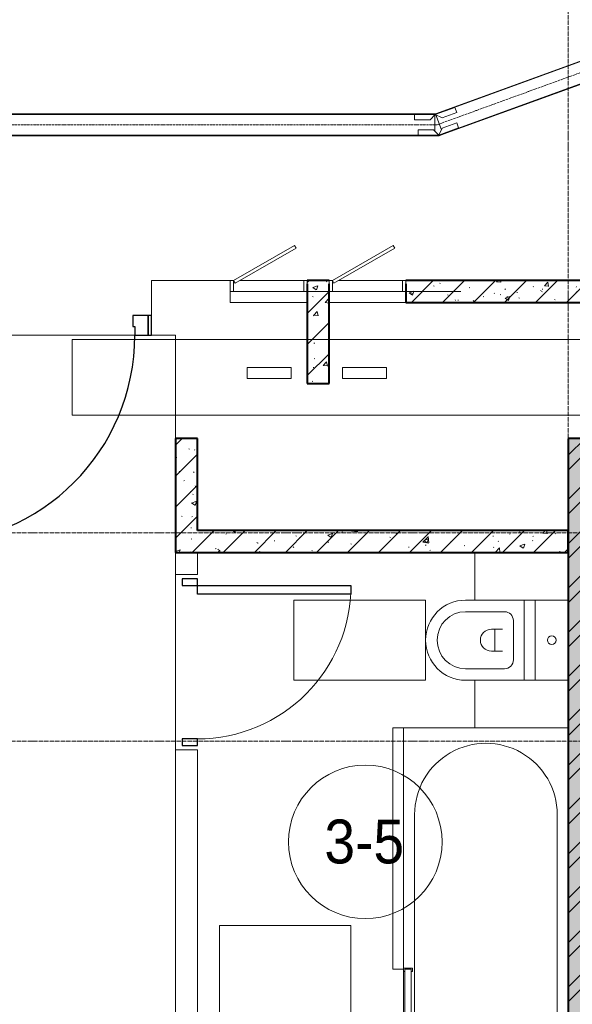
# Model space of a CAD drawing. Header units: millimetres. Extents: x 5617 to 106320, y 7718 to 217672.
# Tile 23 of 44: x 44287 to 46806, y 65500 to 69989. Entities that reach past the tile are written whole.
import ezdxf

# ---------------------------------------------------------------- set-up
doc = ezdxf.new("R2010")
doc.units = ezdxf.units.MM
for name, pattern in [('ADSK_Линия сетки', [25, 20, -2.5, 0, -2.5]), ('Линия сетки', [25, 20, -2.5, 0, -2.5]), ('Осевая', [14, 10, -2, 0, -2])]:
    doc.linetypes.add(name, pattern=pattern)
for name, color, linetype, lineweight in [('Двери', 7, 'Continuous', 18), ('Кабельные лотки', 7, 'Continuous', 18), ('Каркас несущий', 7, 'Continuous', 18), ('Каркас_Импост', 7, 'Continuous', 30), ('Марки помещений', 7, 'Continuous', 20), ('Мебель', 7, 'Continuous', 18), ('Монтажный зазор', 7, 'Continuous', 30), ('Осевая линия', 7, 'Осевая', 18), ('Оси', 7, 'Continuous', 9), ('Панель', 7, 'Continuous', 30), ('Перекрытия', 7, 'Continuous', 18), ('Сантехнические приборы', 7, 'Continuous', 18), ('Соединительные детали кабельных лотков', 7, 'Continuous', 18), ('Стены', 7, 'Continuous', 18), ('Стены разрез', 7, 'Continuous', 40), ('Уклон', 7, 'Continuous', 18)]:
    doc.layers.add(name, color=color, linetype=linetype, lineweight=lineweight)
doc.layers.add('Линии', color=7, linetype='Continuous', lineweight=9, true_color=0x00a600)
doc.styles.add('Arial_4', font='arial.ttf', dxfattribs={"width": 0.9, "height": 200})
pattern_1 = [(50, (0, 0), (218.62117, -19.1268), [22.86, -251.46]), (355, (0, 0), (-42.2919, 229.2684), [18.288, -201.168]), (100.451, (18.22, -1.6), (176.3311, 210.13963), [19.428, -213.708]), (46.184, (0, 60.96), (325.29495, -50.4516), [34.29, -377.19]), (96.636, (27.1, 56.76), (284.883, 296.9127), [29.142, -320.562]), (351.184, (0, 60.96), (284.8858, 296.9107), [27.432, -301.752]), (21, (30.48, 45.72), (181.93753, -122.7183), [22.86, -251.46]), (326, (30.48, 45.72), (74.1622, 221.0262), [18.288, -201.168]), (71.451, (45.64, 35.5), (256.10035, 98.30526), [19.428, -213.708]), (37.5, (0, 0), (3.70639, 101.465895), [3.353, -195.377, 3.353, -200.863, -201.93]), (37.5, (0, 0), (3.70639, 101.465895), [-402.946, 3.353, -198.577]), (7.5, (0, 0), (80.18358, 120.21653), [3.353, -113.081, 3.353, -190.805, -76.962]), (7.5, (0, 0), (80.18358, 120.21653), [-310.591, 3.353, -73.609]), (327.5, (-67.97, 0), (162.70865, -6.87497), [3.353, -72.847, 3.353, -234.391, -315.468]), (327.5, (-67.97, 0), (162.70865, -6.87497), [-313.944, 3.353, -312.115]), (317.5, (-98.45, 0), (177.75468, 30.51183), [3.353, -95.707, 3.353, -154.534, -224.028]), (317.5, (-98.45, 0), (177.75468, 30.51183), [-256.946, 3.353, -220.675])]
pattern_2 = [(45, (0, 0), (-70.71068, 70.71068), [])]

# ---------------------------------------------------------------- blocks, each defined once
blk = doc.blocks.new('MR_Зона обслуживания - MR_Зона обслуживания-2560100-МКСС_K1_L21_67_500_')
at = {"layer": 'Мебель', "color": 254, "lineweight": 9, "true_color": 0xcccccc}
for p, q in [((550, 0), (-550, 0)), ((-550, 0), (-550, -50)), ((550, -50), (550, 0)), ((-550, -50), (550, -50))]:
    blk.add_line(p, q, dxfattribs=at)
blk = doc.blocks.new('MR_Зона обслуживания - MR_Зона обслуживания-2560074-МКСС_K1_L21_67_500_')
at = {"layer": 'Мебель', "color": 254, "lineweight": 9, "true_color": 0xcccccc}
for p, q in [((300, 450), (-300, 450)), ((-300, 450), (-300, 0)), ((300, 0), (300, 450)), ((-300, 0), (300, 0))]:
    blk.add_line(p, q, dxfattribs=at)
blk = doc.blocks.new('MR_Зона обслуживания - MR_Зона обслуживания-2560062-МКСС_K1_L21_67_500_')
at = {"layer": 'Мебель', "color": 254, "lineweight": 9, "true_color": 0xcccccc}
for p, q in [((182.5, 0), (-182.5, 0)), ((-182.5, 0), (-182.5, -600)), ((182.5, -600), (182.5, 0)), ((-182.5, -600), (182.5, -600))]:
    blk.add_line(p, q, dxfattribs=at)
blk = doc.blocks.new('MR_Зона обслуживания - MR_Зона обслуживания-2560065-МКСС_K1_L21_67_500_')
at = {"layer": 'Мебель', "color": 254, "lineweight": 9, "true_color": 0xcccccc}
for p, q in [((-108.75, 0), (-108.75, -425)), ((108.75, -425), (108.75, 0)), ((-108.75, -425), (108.75, -425))]:
    blk.add_line(p, q, dxfattribs=at)
blk = doc.blocks.new('MR_Зона обслуживания - MR_Зона обслуживания-V1-МКСС_K1_L21_67_500_')
at = {"layer": 'Мебель', "color": 254, "lineweight": 9, "true_color": 0xcccccc}
for p, q in [((108.75, -425), (108.75, 0)), ((-108.75, -425), (108.75, -425))]:
    blk.add_line(p, q, dxfattribs=at)
blk = doc.blocks.new('A_DOR_Door - Вн_3_Одинарная_800x2100-2958461-МКСС_K1_L21_67_500_')
at = {"layer": 'Двери', "color": 254, "lineweight": 30, "true_color": 0xcccccc}
for p, q in [((-350, 50), (-350, 750)), ((-350, 750), (-310, 750)), ((-350, 50), (-350, 750)), ((-310, 750), (-310, 50)), ((-380, 50), (-380, -20)), ((-350, 50), (-380, 50)), ((-310, 50), (-350, 50)), ((-350, -20), (-350, 50)), ((380, 50), (350, 50)), ((350, 50), (350, -20)), ((380, -20), (380, 50)), ((-380, -20), (-350, -20)), ((350, -20), (380, -20))]:
    blk.add_line(p, q, dxfattribs=at)
at = {"layer": 'Двери', "color": 254, "lineweight": 9, "true_color": 0xe5e5e5}
blk.add_arc((-350, 50), 700, 360, 90, dxfattribs=at)
blk = doc.blocks.new('101_Дверь_Однопольная - _НЧ_Мет_900х2100_Квартира_Л-3607118-МКСС_K1_L21_67_500_')
at = {"layer": 'Каркас_Импост', "color": 254, "true_color": 0xcccccc}
for p, q in [((-475, 125), (-535, 125)), ((-535, 125), (-535, 35)), ((-475, 85), (-475, 125)), ((535, 125), (475, 125)), ((475, 125), (475, 85)), ((535, 35), (535, 125)), ((-465, 85), (-475, 85)), ((-465, 35), (-465, 85)), ((475, 85), (465, 85)), ((465, 85), (465, 35)), ((-535, 35), (-465, 35)), ((465, 35), (535, 35))]:
    blk.add_line(p, q, dxfattribs=at)
at = {"layer": 'Монтажный зазор', "color": 254, "true_color": 0xcccccc}
for p, q in [((-535, 125), (-550, 125)), ((-550, 125), (-550, 35)), ((-535, 35), (-535, 125)), ((550, 125), (535, 125)), ((535, 125), (535, 35)), ((550, 35), (550, 125)), ((-550, 35), (-535, 35)), ((535, 35), (550, 35))]:
    blk.add_line(p, q, dxfattribs=at)
at = {"layer": 'Панель', "color": 254, "true_color": 0xcccccc}
for p, q in [((475, 1075), (435, 1075)), ((435, 1075), (435, 125)), ((475, 125), (475, 1075)), ((435, 125), (475, 125))]:
    blk.add_line(p, q, dxfattribs=at)
blk.add_arc((475, 125), 950, 90, 180, dxfattribs=at)
blk = doc.blocks.new('101_Лючок доступа_Однопольный - ЛД_П_350х2100-3928824-МКСС_K1_L21_67_500_')
at = {"layer": 'Двери', "color": 254, "true_color": 0xcccccc}
for p, q in [((117.1, 210), (-160, 50)), ((-152.5, 37), (124.6, 197)), ((124.6, 197), (117.1, 210)), ((-160, 50), (-175, 50)), ((-160, 50), (-152.5, 37)), ((160, 50), (-130, 50)), ((175, -50), (-175, -50))]:
    blk.add_line(p, q, dxfattribs=at)
at = {"layer": 'Каркас_Импост', "color": 254, "lineweight": 18, "true_color": 0xcccccc}
for p, q in [((-175, 50), (-160, 50)), ((-175, 50), (-175, -50)), ((-160, 50), (-160, 0)), ((175, 50), (160, 50)), ((175, 50), (160, 50)), ((160, 50), (160, 35)), ((160, 50), (160, 0)), ((175, 50), (175, -50)), ((175, 35), (175, 50)), ((-175, 0), (-160, 0)), ((160, 0), (175, 0))]:
    blk.add_line(p, q, dxfattribs=at)
blk = doc.blocks.new('101_Лючок доступа_Однопольный - ЛД_П_350х2100-3928820-МКСС_K1_L21_67_500_')
at = {"layer": 'Двери', "color": 254, "true_color": 0xcccccc}
for p, q in [((117.1, 210), (-160, 50)), ((-152.5, 37), (124.6, 197)), ((124.6, 197), (117.1, 210)), ((-160, 50), (-175, 50)), ((-160, 50), (-152.5, 37)), ((160, 50), (-130, 50)), ((175, -50), (-175, -50))]:
    blk.add_line(p, q, dxfattribs=at)
at = {"layer": 'Каркас_Импост', "color": 254, "lineweight": 18, "true_color": 0xcccccc}
for p, q in [((-175, 50), (-160, 50)), ((-175, 50), (-175, -50)), ((-160, 50), (-160, 0)), ((175, 50), (160, 50)), ((175, 50), (160, 50)), ((160, 50), (160, 35)), ((160, 50), (160, 0)), ((175, 50), (175, -50)), ((175, 35), (175, 50)), ((-175, 0), (-160, 0)), ((160, 0), (175, 0))]:
    blk.add_line(p, q, dxfattribs=at)
blk = doc.blocks.new('ПР - 350_100_Оп250-450-3959413-МКСС_K1_L21_67_500_')
at = {"layer": 'Каркас несущий', "color": 254, "true_color": 0xffcccc}
blk.add_line((-625, 0), (425, 0), dxfattribs=at)
blk.add_line((-625, 0), (425, 0), dxfattribs=at)
blk = doc.blocks.new('MR_Ванна - Санузел с ванной_1800x750-2498963-МКСС_K1_L21_67_500_')
at = {"layer": 'Сантехнические приборы', "color": 253, "true_color": 0xaaaaaa}
for p, q in [((900, 0), (-900, 0)), ((-900, 0), (-900, -750)), ((900, -275.2), (900, 0)), ((-505, -50), (630, -50)), ((830, -250), (830, -278.8)), ((780, -276.9), (770.9, -276.9)), ((770.9, -276.9), (770.9, -323.9)), ((807.5, -276.9), (780, -276.9)), ((780, -276.9), (780, -323.9)), ((780, -323.9), (780, -276.9)), ((807.5, -323.9), (807.5, -276.9)), ((858, -278.8), (807.5, -278.8)), ((807.5, -278.8), (807.5, -321.6)), ((826.3, -291.7), (826.3, -363.7)), ((858, -291.7), (858, -278.8)), ((858, -363.7), (858, -291.7)), ((866, -291.7), (858, -291.7)), ((858, -291.7), (858, -318.6)), ((880, -289), (866, -289)), ((866, -289), (866, -321)), ((866, -318.6), (866, -291.7)), ((900, -275.2), (880, -275.2)), ((880, -275.2), (880, -335)), ((880, -321), (880, -289)), ((900, -335), (900, -275.2)), ((770.9, -323.9), (780, -323.9)), ((780, -323.9), (807.5, -323.9)), ((807.5, -321.6), (826.3, -321.6)), ((858, -318.6), (866, -318.6)), ((866, -321), (880, -321)), ((880, -335), (900, -335)), ((900, -425), (900, -335)), ((880, -363.7), (524.9, -363.7)), ((524.9, -386.3), (880, -386.3)), ((826.3, -386.3), (826.3, -453.7)), ((858, -504.1), (858, -386.3)), ((880, -386.3), (880, -363.7)), ((858, -441.4), (858, -468.3)), ((866, -441.4), (858, -441.4)), ((866, -439), (866, -471)), ((880, -439), (866, -439)), ((866, -468.3), (866, -441.4)), ((880, -425), (880, -484.8)), ((900, -425), (880, -425)), ((880, -471), (880, -439)), ((900, -484.8), (900, -425)), ((826.3, -480.7), (826.3, -504.1)), ((858, -468.3), (866, -468.3)), ((866, -471), (880, -471)), ((880, -484.8), (900, -484.8)), ((900, -710), (900, -484.8)), ((826.3, -504.1), (858, -504.1)), ((630, -700), (-505, -700)), ((195, -710), (195, -750.1)), ((210, -710), (195, -710)), ((200, -745.1), (200, -715)), ((200, -715), (210, -715)), ((895, -715), (200, -715)), ((200, -715), (200, -745.1)), ((210, -715), (210, -710)), ((900, -710), (835, -710)), ((835, -710), (835, -715)), ((835, -715), (895, -715)), ((895, -715), (895, -745.1)), ((895, -745.1), (895, -715)), ((900, -750), (900, -710)), ((-900, -750), (195.1, -750)), ((195, -750.1), (210, -750.1)), ((210, -745.1), (200, -745.1)), ((200, -745.1), (895, -745.1)), ((210, -750.1), (210, -745.1)), ((210, -750), (885, -750)), ((895, -745.1), (885, -745.1)), ((885, -745.1), (885, -750)), ((885, -750), (900, -750))]:
    blk.add_line(p, q, dxfattribs=at)
for centre, radius, start, end in [((-505, -375), 325, 90, 270), ((630, -250), 200, 360, 90), ((508.5, -375), 110, 5.916, 354.084), ((508.5, -375), 20, 90, 270), ((508.5, -375), 20, 270, 90), ((508.5, -375), 20, 325.4667, 34.5333), ((843.9, -375), 15.5, 47.0093, 132.9907), ((843.9, -375), 15.5, 227.0093, 312.9907), ((832.8, -467.2), 15, 90, 270), ((832.8, -467.2), 15, 244.0483, 115.9517), ((832.8, -467.2), 15, 270, 90), ((630, -500), 200, 270, 358.8143)]:
    blk.add_arc(centre, radius, start, end, dxfattribs=at)
blk = doc.blocks.new('MR_Унитаз напольный - Санузел с ванной-2499601-МКСС_K1_L21_67_500_')
at = {"layer": 'Сантехнические приборы', "color": 253, "true_color": 0xaaaaaa}
for p, q in [((-182.5, 200), (-182.5, 50)), ((182.5, 200), (-182.5, 200)), ((182.5, 50), (182.5, 200)), ((-182.5, 50), (182.5, 50)), ((182.5, 50), (-182.5, 50)), ((-182.5, 50), (-182.5, 0)), ((182.5, 0), (182.5, 50)), ((-182.5, 0), (182.5, 0)), ((182.5, 0), (-182.5, 0)), ((-182.5, 0), (-182.5, -267.5)), ((182.5, -267.5), (182.5, 0)), ((-90, -50), (90, -50)), ((-130, -267.5), (-130, -90)), ((-50, -150), (-50, -100)), ((50, -100), (50, -150)), ((130, -90), (130, -267.5)), ((-50, -135), (50, -135))]:
    blk.add_line(p, q, dxfattribs=at)
for centre, radius, start, end in [((0, 125), 20, 0, 180), ((0, 125), 20, 180, 0), ((-90, -90), 40, 90, 180), ((90, -90), 40, 360, 90), ((0, -150), 50, 180, 0), ((0, -267.5), 182.5, 180, 360), ((0, -267.5), 130, 180, 0)]:
    blk.add_arc(centre, radius, start, end, dxfattribs=at)
blk = doc.blocks.new('135_SLK_K1_AR_rvt-1-МКСС_K1_L21_67_500_')
at = {"layer": 'Стены разрез', "lineweight": 9, "true_color": 0xcccccc}
h = blk.add_hatch(dxfattribs=at)
h.set_pattern_fill('FP_1', color=254, style=0, pattern_type=2)
h.set_pattern_definition(pattern_1)
h.paths.add_polyline_path([(33650, 68700), (33650, 68800), (31610, 68800), (31610, 68700), (33150.5, 68700)])
h.paths.add_polyline_path([(31260, 68700), (31260, 68800), (31160, 68800), (31160, 68700), (31175, 68700)])
h = blk.add_hatch(dxfattribs=at)
h.set_pattern_fill('FP_3', color=254, style=0, pattern_type=2)
h.set_pattern_definition(pattern_2)
h.paths.add_polyline_path([(33650, 68700), (33650, 68800), (31610, 68800), (31610, 68700), (33150.5, 68700)])
h.paths.add_polyline_path([(31260, 68700), (31260, 68800), (31160, 68800), (31160, 68700), (31175, 68700)])
h = blk.add_hatch(dxfattribs=at)
h.set_pattern_fill('FP_1', color=254, style=0, pattern_type=2)
h.set_pattern_definition(pattern_1)
h.paths.add_polyline_path([(31260, 68330), (31260, 68700), (31160, 68700), (31160, 68330)])
h = blk.add_hatch(dxfattribs=at)
h.set_pattern_fill('FP_3', color=254, style=0, pattern_type=2)
h.set_pattern_definition(pattern_2)
h.paths.add_polyline_path([(31260, 68330), (31260, 68700), (31160, 68700), (31160, 68330)])
h = blk.add_hatch(dxfattribs=at)
h.set_pattern_fill('FP_1', color=254, style=0, pattern_type=2)
h.set_pattern_definition(pattern_1)
h.paths.add_polyline_path([(30660, 67660), (30660, 68080), (30560, 68080), (30560, 67660)])
h = blk.add_hatch(dxfattribs=at)
h.set_pattern_fill('FP_3', color=254, style=0, pattern_type=2)
h.set_pattern_definition(pattern_2)
h.paths.add_polyline_path([(30660, 67660), (30660, 68080), (30560, 68080), (30560, 67660)])
h = blk.add_hatch(dxfattribs=at)
h.set_pattern_fill('FP_1', color=254, style=0, pattern_type=2)
h.set_pattern_definition(pattern_1)
h.paths.add_polyline_path([(32463.2, 60500), (32550, 60500), (32550, 68080), (32350, 68080), (32350, 60500)])
h = blk.add_hatch(dxfattribs=at)
h.set_pattern_fill('FP_2', color=254, style=0, pattern_type=2)
h.set_pattern_definition([(45, (0, 0), (-101.02788, 101.02788), []), (45, (67.35, 0), (-101.02788, 101.02788), [])])
h.paths.add_polyline_path([(32463.2, 60500), (32550, 60500), (32550, 68080), (32350, 68080), (32350, 60500)])
h = blk.add_hatch(dxfattribs=at)
h.set_pattern_fill('FP_1', color=254, style=0, pattern_type=2)
h.set_pattern_definition(pattern_1)
h.paths.add_polyline_path([(31775.8, 67560), (32350, 67560), (32350, 67660), (30560, 67660), (30560, 67560), (31088.5, 67560)])
h = blk.add_hatch(dxfattribs=at)
h.set_pattern_fill('FP_3', color=254, style=0, pattern_type=2)
h.set_pattern_definition(pattern_2)
h.paths.add_polyline_path([(31775.8, 67560), (32350, 67560), (32350, 67660), (30560, 67660), (30560, 67560), (31088.5, 67560)])
at = {"layer": 'Перекрытия', "color": 254, "true_color": 0xcccccc}
for p, q in [((30450, 68640), (30450, 68800)), ((30450, 68800), (30810, 68800)), ((30375, 68550), (29465, 68550)), ((29465, 68550), (30375, 68550)), ((30560, 68550), (30450, 68550)), ((30560, 68080), (30560, 68550)), ((30560, 67460), (30560, 66660)), ((30560, 66660), (30560, 67460))]:
    blk.add_line(p, q, dxfattribs=at)
at = {"layer": 'Стены', "color": 254, "true_color": 0xcccccc}
for p, q in [((30810, 68700), (30810, 68785)), ((31160, 68700), (30810, 68700)), ((31610, 68700), (31260, 68700)), ((30560, 67460), (30560, 67560)), ((30660, 67560), (30660, 67460)), ((30560, 67460), (30660, 67460)), ((30560, 64960), (30560, 66660)), ((30660, 66660), (30560, 66660)), ((30660, 66660), (30660, 64960))]:
    blk.add_line(p, q, dxfattribs=at)
at = {"layer": 'Стены разрез', "color": 254, "true_color": 0xcccccc}
for p, q in [((31260, 68800), (31160, 68800)), ((31160, 68785), (31160, 68700)), ((31260, 68700), (31260, 68785)), ((33650, 68800), (31610, 68800)), ((31610, 68785), (31610, 68700)), ((31160, 68700), (31160, 68330)), ((31260, 68330), (31260, 68700)), ((31610, 68700), (32510, 68700)), ((31160, 68330), (31260, 68330)), ((30660, 68080), (30560, 68080)), ((30560, 68080), (30560, 67660)), ((30660, 67660), (30660, 68080)), ((32350, 68080), (32350, 60500)), ((32550, 68080), (32350, 68080)), ((30560, 67660), (30560, 67560)), ((32350, 67660), (30660, 67660)), ((32350, 67560), (32350, 67660)), ((30560, 67560), (32350, 67560))]:
    blk.add_line(p, q, dxfattribs=at)
at = {"layer": 'Двери', "color": 254, "lineweight": 18, "true_color": 0xcccccc}
for name, p in [('101_Лючок доступа_Однопольный - ЛД_П_350х2100-3928820-МКСС_K1_L21_67_500_', (30985, 68750)), ('101_Лючок доступа_Однопольный - ЛД_П_350х2100-3928824-МКСС_K1_L21_67_500_', (31435, 68750))]:
    blk.add_blockref(name, p, dxfattribs=at)
for name, p, rotation in [('101_Дверь_Однопольная - _НЧ_Мет_900х2100_Квартира_Л-3607118-МКСС_K1_L21_67_500_', (29900, 68675), 180), ('A_DOR_Door - Вн_3_Одинарная_800x2100-2958461-МКСС_K1_L21_67_500_', (30610, 67060), 270)]:
    blk.add_blockref(name, p, dxfattribs=dict(at, rotation=rotation))
at = {"layer": 'Каркас несущий', "color": 254, "lineweight": 18, "true_color": 0xcccccc}
blk.add_blockref('ПР - 350_100_Оп250-450-3959413-МКСС_K1_L21_67_500_', (31435, 68750), dxfattribs=at)
at = {"layer": 'Мебель', "color": 254, "lineweight": 18, "true_color": 0xcccccc}
for name, p, rotation in [('MR_Зона обслуживания - MR_Зона обслуживания-V1-МКСС_K1_L21_67_500_', (32350, 67451.2), 269.9999999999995), ('MR_Зона обслуживания - MR_Зона обслуживания-2560062-МКСС_K1_L21_67_500_', (31700, 67160), 269.9999999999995), ('MR_Зона обслуживания - MR_Зона обслуживания-2560065-МКСС_K1_L21_67_500_', (32350, 66868.7), 269.9999999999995), ('MR_Зона обслуживания - MR_Зона обслуживания-2560100-МКСС_K1_L21_67_500_', (31600, 66210), 269.9999999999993)]:
    blk.add_blockref(name, p, dxfattribs=dict(at, rotation=rotation))
blk.add_blockref('MR_Зона обслуживания - MR_Зона обслуживания-2560074-МКСС_K1_L21_67_500_', (31060, 65410), dxfattribs=at)
at = {"layer": 'Сантехнические приборы', "color": 253, "lineweight": 18, "true_color": 0xaaaaaa}
for name, p, rotation in [('MR_Унитаз напольный - Санузел с ванной-2499601-МКСС_K1_L21_67_500_', (32150, 67160), 269.9999999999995), ('MR_Ванна - Санузел с ванной_1800x750-2498963-МКСС_K1_L21_67_500_', (32350, 65860), 269.9999999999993)]:
    blk.add_blockref(name, p, dxfattribs=dict(at, rotation=rotation))
blk = doc.blocks.new('OSTEC_CLH - ЛН_ ЛП - СЛУМИ - Угол горизонтальный - ZS - Цинкование по методу Сендзимира-1555173-МКСС_K1_L21_67_500_')
at = {"layer": 'Осевая линия'}
for p, q in [((9.9, 3.6), (0, 0)), ((-10.5, 0), (0, 0)), ((-9.5, 0), (-10.5, 0))]:
    blk.add_line(p, q, dxfattribs=at)
at = {"layer": 'Соединительные детали кабельных лотков', "color": 96, "true_color": 0x008000}
for p, q in [((-10.5, 47.5), (-10.5, 50)), ((-10.5, 50), (-8.8, 50)), ((-8.8, 50), (-10.5, 50)), ((-8.4, 47.5), (-10.5, 47.5)), ((-8.8, 50), (-7.2, 50.6)), ((-7.2, 50.6), (-8.8, 50)), ((-8.4, 47.5), (-6.3, 48.2)), ((-6.3, 48.2), (-7.2, 50.6)), ((19.4, -22.6), (-5.2, 45.2)), ((-10.5, -27.8), (-10.5, 44.2)), ((26.1, -41), (8.4, -47.5)), ((8.8, -50), (27, -43.4)), ((27, -43.4), (26.1, -41)), ((-10.5, -50), (-10.5, -47.5)), ((8.4, -47.5), (-10.5, -47.5)), ((8.8, -50), (-10.5, -50))]:
    blk.add_line(p, q, dxfattribs=at)
blk = doc.blocks.new('OSTEC_U - ЛН_ ЛП - СЛУМИ - OSTEC_U - ЛН_ ЛП - СЛУМИ-1555164-МКСС_K1_L21_67_500_')
at = {"layer": 'Соединительные детали кабельных лотков', "color": 96, "true_color": 0x008000}
for p, q in [((81.1, 55), (14.3, 30.8)), ((81.1, 55), (89.3, 32.5)), ((-24, 24), (-95, 24)), ((-95, 0), (-95, 24)), ((0, 0), (-95, 0)), ((-95, 0), (-95, -0.9)), ((0, 0), (-24, 24)), ((89.3, 32.5), (0, 0)), ((14.3, 30.8), (0, 0)), ((0.9, -0.2), (0, 0)), ((89.6, 31.6), (89.3, 32.5)), ((0, 0), (-0.8, -0.5))]:
    blk.add_line(p, q, dxfattribs=at)
for start, end in [(210.7432, 250.3716), (309.6284, 349.2568)]:
    blk.add_arc((0, 0), 0.9, start, end, dxfattribs=at)
blk = doc.blocks.new('OSTEC_U - ЛН_ ЛП - СЛУМИ - OSTEC_U - ЛН_ ЛП - СЛУМИ-1555168-МКСС_K1_L21_67_500_')
at = {"layer": 'Соединительные детали кабельных лотков', "color": 96, "true_color": 0x008000}
for p, q in [((-95, 0.9), (-95, 0)), ((-0.9, -0.1), (0, 0)), ((0, 0), (89.3, 32.5)), ((0, 0), (0.9, 0.2)), ((0, 0), (30.8, -14.3)), ((30.8, -14.3), (97.5, 9.9)), ((89.3, 32.5), (89, 33.3)), ((89.3, 32.5), (97.5, 9.9)), ((-95, 0), (0, 0)), ((-95, -24), (-95, 0)), ((-95, -24), (-24, -24)), ((-24, -24), (0, 0))]:
    blk.add_line(p, q, dxfattribs=at)
for start, end in [(110, 189.2568), (10.7432, 76.7905)]:
    blk.add_arc((0, 0), 0.9, start, end, dxfattribs=at)
blk = doc.blocks.new('050_Марка_Помещение - Номер-620969-МКСС_K1_L21_67_500_')
at = {"layer": 'Марки помещений'}
blk.add_circle((0, 0), 3.5, dxfattribs=at)

msp = doc.modelspace()

# ---------------------------------------------------------------- linework, layer by layer
at = {"layer": 'Кабельные лотки', "color": 96, "true_color": 0x008000}
for p, q in [((47290.3, 69963.4), (46182.5, 69560.2)), ((47291.2, 69961), (46183.3, 69557.8)), ((47323.7, 69871.8), (46215.8, 69468.6)), ((47324.5, 69869.4), (46216.7, 69466.2)), ((46179.2, 69559.6), (40438.3, 69559.6)), ((46179.2, 69557), (40438.3, 69557)), ((46179.2, 69559.6), (46179.2, 69557)), ((46179.2, 69553.8), (46179.2, 69481.7)), ((46183.3, 69557.8), (46182.5, 69560.2)), ((46209.1, 69487), (46184.4, 69554.8)), ((46179.2, 69462.1), (40438.3, 69462.1)), ((46179.2, 69459.6), (40438.3, 69459.6)), ((46179.2, 69462.1), (46179.2, 69459.6)), ((46216.7, 69466.2), (46215.8, 69468.6))]:
    msp.add_line(p, q, dxfattribs=at)
at = {"layer": 'Линии', "color": 0, "lineweight": 18}
for p, q in [((44526.7, 68531.3), (47028.7, 68531.3)), ((44526.7, 68186.3), (44526.7, 68531.3)), ((47028.7, 68186.3), (44526.7, 68186.3))]:
    msp.add_line(p, q, dxfattribs=at)
at = {"layer": 'Осевая линия'}
for p, q in [((47307.4, 69916.4), (46199.6, 69513.2)), ((46179.2, 69509.6), (40438.3, 69509.6))]:
    msp.add_line(p, q, dxfattribs=at)
at = {"layer": 'Оси', "linetype": 'Линия сетки'}
msp.add_line((46787.3, 54703.8), (46787.3, 80999.9), dxfattribs=at)
at = {"layer": 'Оси', "linetype": 'ADSK_Линия сетки'}
for p, q in [((74890.6, 67650), (25783.4, 67650)), ((74890.6, 66700), (25783.4, 66700))]:
    msp.add_line(p, q, dxfattribs=at)
at = {"layer": 'Уклон'}
for p, q in [((45324, 68402.9), (45524, 68402.9)), ((45324, 68352.9), (45324, 68402.9)), ((45524, 68402.9), (45524, 68352.9)), ((45759, 68402.9), (45959, 68402.9)), ((45759, 68352.9), (45759, 68402.9)), ((45959, 68402.9), (45959, 68352.9)), ((45524, 68352.9), (45324, 68352.9)), ((45959, 68352.9), (45759, 68352.9))]:
    msp.add_line(p, q, dxfattribs=at)

# ---------------------------------------------------------------- block references
at = {"lineweight": 5}
msp.add_blockref('135_SLK_K1_AR_rvt-1-МКСС_K1_L21_67_500_', (14437.3, 0), dxfattribs=at)
at = {"layer": 'Марки помещений', "xscale": 99.99999999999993, "yscale": 99.99999999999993, "zscale": 99.99999999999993}
msp.add_blockref('050_Марка_Помещение - Номер-620969-МКСС_K1_L21_67_500_', (45862.6, 66240.5), dxfattribs=at)
at = {"layer": 'Соединительные детали кабельных лотков', "color": 96, "true_color": 0x008000}
for name, p in [('OSTEC_U - ЛН_ ЛП - СЛУМИ - OSTEC_U - ЛН_ ЛП - СЛУМИ-1555168-МКСС_K1_L21_67_500_', (46181.5, 69556.1)), ('OSTEC_U - ЛН_ ЛП - СЛУМИ - OSTEC_U - ЛН_ ЛП - СЛУМИ-1555164-МКСС_K1_L21_67_500_', (46197.9, 69463))]:
    msp.add_blockref(name, p, dxfattribs=at)
at = {"layer": 'Соединительные детали кабельных лотков'}
msp.add_blockref('OSTEC_CLH - ЛН_ ЛП - СЛУМИ - Угол горизонтальный - ZS - Цинкование по методу Сендзимира-1555173-МКСС_K1_L21_67_500_', (46189.7, 69509.6), dxfattribs=at)

# ---------------------------------------------------------------- texts
at = {"layer": 'Марки помещений', "lineweight": 9, "insert": (45676, 66342.3), "char_height": 200, "width": 447.342, "attachment_point": 1, "style": 'Arial_4'}
msp.add_mtext('3-5', dxfattribs=at)

doc.saveas('drawing.dxf')
